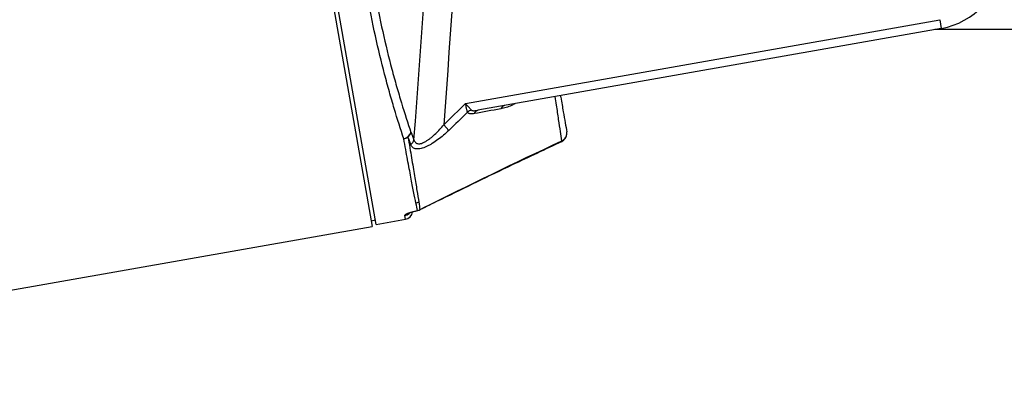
# Model space of a CAD drawing. Header units: millimetres. Extents: x 19 to 1021, y 5 to 745.
# Tile 2 of 7: x 520 to 854, y 135 to 262. Entities that reach past the tile are written whole.
import ezdxf

# ---------------------------------------------------------------- set-up
doc = ezdxf.new("R2010")
doc.units = ezdxf.units.MM

msp = doc.modelspace()

# ---------------------------------------------------------------- linework, layer by layer
at = {"color": 7, "linetype": 'Continuous', "lineweight": 25}
for p, q in [((590.45, 469.44), (639.39, 191.88)), ((640.8, 192.55), (616.4, 330.92)), ((671.01, 233.42), (831.68, 261.75)), ((831.68, 261.75), (832.2, 258.8)), ((832.2, 258.8), (675.26, 231.12)), ((857.86, 258.42), (830.05, 258.42)), ((665.43, 224.34), (663.64, 226.24)), ((639.06, 193.77), (640.54, 194.03)), ((640.8, 192.55), (650.65, 194.29)), ((317.38, 135.1), (639.39, 191.88))]:
    msp.add_line(p, q, dxfattribs=at)
at = {"color": 8, "linetype": 'Continuous', "lineweight": 25}
msp.add_line((650.65, 194.29), (650.43, 195.51), dxfattribs=at)
at = {"color": 8, "linetype": 'Continuous', "lineweight": 25, "flags": 128}
for points in [[(703.66, 220.63), (703.68, 220.69), (703.66, 220.83)], [(654.89, 197.26), (654.86, 197.25), (654.74, 197.28)], [(655.58, 197.56), (655.64, 197.54), (655.65, 197.54)], [(656.61, 198.04), (656.62, 198.04), (656.64, 198.1)]]:
    msp.add_lwpolyline(points, dxfattribs=at)
at = {"color": 7, "linetype": 'Continuous', "lineweight": 25}
for centre, radius, start, end in [((827.86, 283.42), 25, 280, 70.0105), ((673.97, 227.75), 3.57, 105.1562, 129.8176), ((675.68, 229.4), 1.77, 103.509, 160.2767), ((684.62, 231.06), 1.69, 103.8019, 160.7088), ((649.49, 224.66), 3.22, 280.9211, 342.0359), ((649.72, 224.39), 2.93, 308.1378, 345.7531), ((702.54, 223.44), 2.84, 293.4144, 8.6507), ((702.39, 223.34), 3, 0, 10), ((649.49, 225.01), 3.56, 279.9145, 304.8902), ((650.71, 221.84), 2.94, 307.6786, 346.7542), ((702.39, 223.34), 3, 295.0562, 0), ((653.68, 202.83), 3.1, 280.0926, 299.1952), ((654.21, 200.28), 3.05, 280.0546, 296.8027), ((654.23, 200.19), 3, 282.6869, 298.1963), ((650.13, 197.24), 3, 280, 351.0002)]:
    msp.add_arc(centre, radius, start, end, dxfattribs=at)
at = {"color": 8, "linetype": 'Continuous', "lineweight": 25}
msp.add_arc((649.91, 198.49), 3.02, 279.9824, 312.1165, dxfattribs=at)
at = {"color": 7, "linetype": 'Continuous', "lineweight": 25}
for points in [[(653.58, 221.17), (658.73, 288.42), (662.52, 355.77), (664.94, 423.18)], [(674.57, 422.41), (672.21, 356.95), (668.57, 291.55), (663.64, 226.24)], [(663.64, 226.24), (666.14, 228.59), (668.6, 230.98), (671.01, 233.42)], [(671.68, 230.5), (669.63, 228.41), (667.54, 226.36), (665.43, 224.34)], [(683.02, 231.62), (679.98, 231.07), (676.98, 230.54), (674.01, 230)], [(652.56, 223.67), (652.9, 222.82), (653.24, 221.98), (653.58, 221.17)], [(652.51, 219.52), (652.19, 220.35), (651.86, 221.21), (651.53, 222.09)], [(656.64, 198.1), (672.23, 205.82), (687.91, 213.4), (703.66, 220.83)], [(655.19, 200.13), (655.35, 199.11), (655.48, 198.26), (655.58, 197.56)], [(654.74, 197.28), (654.6, 197.96), (654.43, 198.79), (654.23, 199.78)], [(655.58, 197.56), (655.93, 197.75), (656.28, 197.93), (656.64, 198.1)]]:
    msp.add_open_spline(points, degree=3, dxfattribs=at)
for points, knots in [([(650.11, 221.5), (649.06, 224.64), (647.98, 228.04), (646.61, 232.62), (646.33, 233.56), (645.78, 235.45), (645.51, 236.42), (644.69, 239.34), (644.14, 241.34), (642.54, 247.49), (641.49, 251.79), (639.52, 260.82), (638.6, 265.55), (637.76, 270.5)], [0, 0, 0, 0, 0.25, 0.25, 0.3125, 0.3125, 0.375, 0.375, 0.5, 0.5, 0.75, 0.75, 1, 1, 1, 1]), ([(640.24, 271.64), (641.08, 266.79), (642, 262.16), (643.96, 253.31), (645, 249.1), (646.6, 243.08), (647.14, 241.13), (647.96, 238.27), (648.24, 237.33), (648.79, 235.48), (649.06, 234.56), (650.43, 230.08), (651.51, 226.75), (652.56, 223.67)], [0, 0, 0, 0, 0.25, 0.25, 0.5, 0.5, 0.625, 0.625, 0.6875, 0.6875, 0.75, 0.75, 1, 1, 1, 1]), ([(703.19, 236.05), (703.22, 235.87), (703.56, 233.95), (704.11, 230.85), (704.85, 226.67), (705.18, 224.8), (705.34, 223.86)], [0, 0, 0, 0, 0.0365844, 0.3904493, 0.6931346, 1, 1, 1, 1]), ([(671.68, 230.5), (671.64, 230.66), (671.6, 230.86), (671.52, 231.19), (671.49, 231.3), (671.44, 231.54), (671.41, 231.67), (671.26, 232.3), (671.14, 232.87), (671.01, 233.42)], [0, 0, 0, 0, 0.25, 0.25, 0.375, 0.375, 0.5, 0.5, 1, 1, 1, 1]), ([(673.03, 231.2), (672.92, 231.33), (672.78, 231.48), (672.55, 231.73), (672.47, 231.82), (672.31, 232), (672.22, 232.09), (671.78, 232.57), (671.39, 233), (671.01, 233.42)], [0, 0, 0, 0, 0.25, 0.25, 0.375, 0.375, 0.5, 0.5, 1, 1, 1, 1]), ([(674.01, 230), (673.76, 229.96), (673.52, 229.92), (673.05, 229.9), (672.83, 229.91), (672.52, 229.95), (672.42, 229.97), (672.23, 230.03), (672.14, 230.07), (671.9, 230.21), (671.77, 230.33), (671.68, 230.5)], [0, 0, 0, 0, 0.25, 0.25, 0.5, 0.5, 0.625, 0.625, 0.75, 0.75, 1, 1, 1, 1]), ([(673.03, 231.2), (673.08, 231.15), (673.15, 231.11), (673.29, 231.05), (673.38, 231.03), (673.64, 230.98), (673.83, 230.98), (674.22, 230.99), (674.43, 231.01), (674.84, 231.06), (675.05, 231.09), (675.26, 231.12)], [0, 0, 0, 0, 0.125, 0.125, 0.25, 0.25, 0.5, 0.5, 0.75, 0.75, 1, 1, 1, 1]), ([(665.43, 224.34), (664.83, 223.78), (664.23, 223.23), (662.99, 222.18), (662.35, 221.68), (661.07, 220.74), (660.43, 220.3), (659.44, 219.7), (659.11, 219.51), (658.46, 219.16), (658.13, 219), (657.49, 218.71), (657.18, 218.58), (656.55, 218.36), (656.25, 218.27), (655.66, 218.13), (655.38, 218.09), (654.85, 218.04), (654.59, 218.04), (654.13, 218.1), (653.91, 218.15), (653.52, 218.31), (653.35, 218.41), (652.88, 218.78), (652.66, 219.12), (652.51, 219.52)], [0, 0, 0, 0, 0.125, 0.125, 0.25, 0.25, 0.375, 0.375, 0.4375, 0.4375, 0.5, 0.5, 0.5625, 0.5625, 0.625, 0.625, 0.6875, 0.6875, 0.75, 0.75, 0.8125, 0.8125, 0.875, 0.875, 1, 1, 1, 1]), ([(653.58, 221.17), (653.69, 220.78), (653.86, 220.45), (654.18, 220.15), (654.25, 220.09), (654.4, 220), (654.48, 219.96), (654.73, 219.86), (654.91, 219.82), (655.22, 219.8), (655.32, 219.8), (655.54, 219.82), (655.65, 219.84), (655.99, 219.91), (656.23, 219.98), (656.71, 220.17), (656.97, 220.29), (657.47, 220.55), (657.72, 220.7), (658.22, 221.02), (658.48, 221.2), (658.98, 221.57), (659.24, 221.77), (659.98, 222.38), (660.46, 222.82), (661.41, 223.73), (661.87, 224.22), (662.78, 225.21), (663.22, 225.72), (663.64, 226.24)], [0, 0, 0, 0, 0.125, 0.125, 0.15625, 0.15625, 0.1875, 0.1875, 0.25, 0.25, 0.28125, 0.28125, 0.3125, 0.3125, 0.375, 0.375, 0.4375, 0.4375, 0.5, 0.5, 0.5625, 0.5625, 0.625, 0.625, 0.75, 0.75, 0.875, 0.875, 1, 1, 1, 1]), ([(654.23, 199.78), (654, 200.88), (653.74, 202.17), (653.17, 205.09), (652.86, 206.73), (652.18, 210.35), (651.8, 212.33), (651, 216.65), (650.57, 218.98), (650.11, 221.5)], [0, 0, 0, 0, 0.25, 0.25, 0.5, 0.5, 0.75, 0.75, 1, 1, 1, 1]), ([(651.53, 222.09), (651.96, 219.56), (652.37, 217.21), (653.11, 212.86), (653.45, 210.85), (654.06, 207.19), (654.33, 205.53), (654.81, 202.57), (655.02, 201.26), (655.19, 200.13)], [0, 0, 0, 0, 0.25, 0.25, 0.5, 0.5, 0.75, 0.75, 1, 1, 1, 1]), ([(656.62, 198.02), (658.72, 199.06), (668.8, 204.03), (684.46, 211.6), (698.1, 217.99), (703.67, 220.6)], [0, 0, 0, 0, 0.1346081, 0.646633, 1, 1, 1, 1]), ([(650.43, 195.51), (650.41, 195.61), (650.5, 195.72), (650.77, 195.92), (650.89, 195.99), (651.17, 196.14), (651.33, 196.21), (651.7, 196.38), (651.92, 196.46), (652.38, 196.63), (652.64, 196.71), (653.18, 196.88), (653.48, 196.96), (654.09, 197.12), (654.41, 197.2), (654.74, 197.28)], [0, 0, 0, 0, 0.25, 0.25, 0.375, 0.375, 0.5, 0.5, 0.625, 0.625, 0.75, 0.75, 0.875, 0.875, 1, 1, 1, 1]), ([(651.88, 196.31), (651.87, 196.31), (651.85, 196.3), (652.03, 196.39), (652.43, 196.56), (653.12, 196.8), (653.96, 197.04), (654.61, 197.19), (654.9, 197.26)], [0, 0, 0, 0, 0.046473, 0.197224, 0.380849, 0.597182, 0.82209, 1, 1, 1, 1]), ([(655.65, 197.54), (655.94, 197.7), (656.32, 197.89), (656.69, 198.08), (656.77, 198.11)], [0, 0, 0, 0, 0.793215, 1, 1, 1, 1])]:
    msp.add_open_spline(points, degree=3, knots=knots, dxfattribs=at)
at = {"color": 8, "linetype": 'Continuous', "lineweight": 25}
for points, knots in [([(703.66, 220.83), (703.52, 221.81), (703.21, 223.78), (702.57, 228.11), (701.99, 232.07), (701.57, 234.78), (701.43, 235.74)], [0, 0, 0, 0, 0.2680323, 0.5407427, 0.8380349, 1, 1, 1, 1]), ([(687.75, 233.33), (687.37, 233.13), (686.37, 232.63), (684.77, 232.04), (683.61, 231.76), (683.02, 231.62)], [0, 0, 0, 0, 0.233666, 0.613365, 1, 1, 1, 1])]:
    msp.add_open_spline(points, degree=3, knots=knots, dxfattribs=at)

doc.saveas('drawing.dxf')
